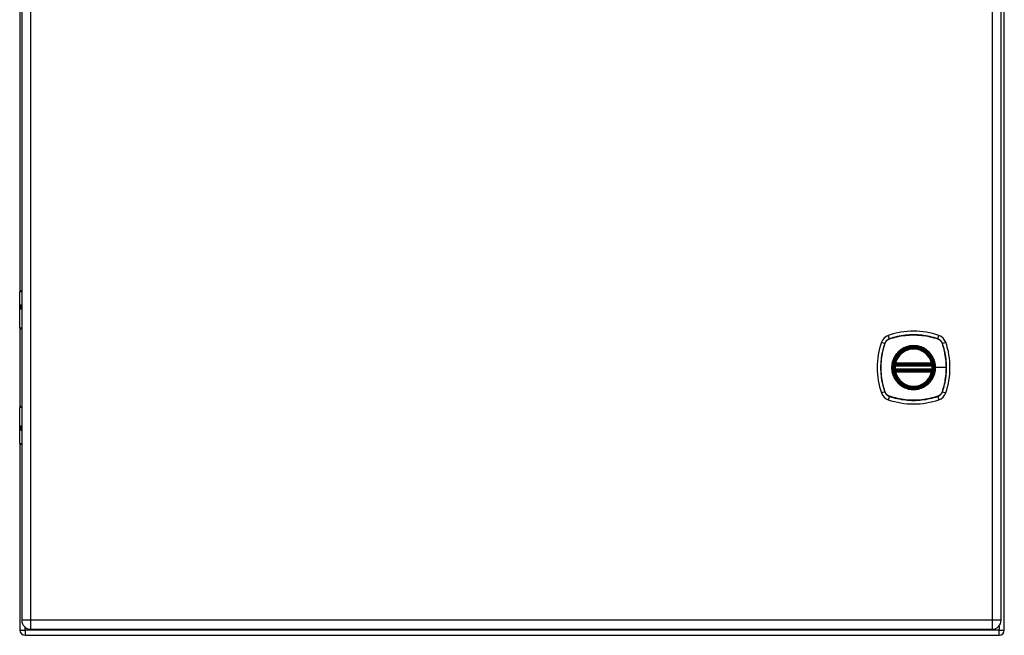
# Model space of a CAD drawing. Header units: inches. Extents: x 0 to 107, y -11 to 69.
# Tile 5 of 10: x 48 to 64, y 29 to 39. Entities that reach past the tile are written whole.
import ezdxf

# ---------------------------------------------------------------- set-up
doc = ezdxf.new("R2010")
doc.units = ezdxf.units.IN
doc.header["$MEASUREMENT"] = 0
doc.layers.add('Visible Edges(ANSI)', color=7, linetype='Continuous', lineweight=25)
doc.layers.add('Visible Tangent Edges(ANSI)', color=7, linetype='Continuous', lineweight=25)

msp = doc.modelspace()

# ---------------------------------------------------------------- linework, layer by layer
at = {"layer": 'Visible Edges(ANSI)'}
for p, q in [((64.477, 28.66), (64.477, 48.492)), ((48.508, 48.332), (48.508, 28.821)), ((64.426, 28.821), (64.426, 48.332)), ((48.477, 42.987), (48.477, 34.165)), ((48.474, 33.57), (48.474, 34.155)), ((48.494, 34.175), (48.508, 34.175)), ((48.508, 33.931), (48.505, 33.931)), ((48.505, 33.887), (48.508, 33.887)), ((48.477, 33.561), (48.477, 32.288)), ((48.508, 33.555), (48.49, 33.555)), ((62.71, 32.984), (63.295, 32.984)), ((62.706, 32.964), (63.299, 32.964)), ((63.299, 32.885), (62.706, 32.885)), ((63.295, 32.865), (62.71, 32.865)), ((48.474, 31.694), (48.474, 32.279)), ((48.49, 32.295), (48.508, 32.295)), ((48.508, 31.962), (48.505, 31.962)), ((48.505, 31.919), (48.508, 31.919)), ((48.477, 31.684), (48.477, 28.66)), ((48.508, 31.675), (48.494, 31.675)), ((48.654, 28.675), (64.28, 28.675)), ((48.561, 28.576), (64.393, 28.576))]:
    msp.add_line(p, q, dxfattribs=at)
at = {"layer": 'Visible Edges(ANSI)', "flags": 128}
for points in [[(62.694, 32.978), (62.694, 32.978), (62.694, 32.978), (62.694, 32.977), (62.694, 32.977), (62.694, 32.977), (62.694, 32.976), (62.694, 32.975), (62.694, 32.975), (62.693, 32.974), (62.693, 32.973), (62.693, 32.972), (62.693, 32.971), (62.693, 32.969), (62.693, 32.968), (62.692, 32.967), (62.692, 32.966), (62.692, 32.964), (62.692, 32.963), (62.692, 32.961), (62.691, 32.96), (62.691, 32.958), (62.691, 32.957), (62.691, 32.955), (62.691, 32.953)], [(63.314, 32.953), (63.314, 32.955), (63.314, 32.957), (63.314, 32.958), (63.314, 32.96), (63.313, 32.961), (63.313, 32.963), (63.313, 32.964), (63.313, 32.966), (63.313, 32.967), (63.312, 32.968), (63.312, 32.969), (63.312, 32.971), (63.312, 32.972), (63.312, 32.973), (63.312, 32.974), (63.311, 32.975), (63.311, 32.975), (63.311, 32.976), (63.311, 32.977), (63.311, 32.977), (63.311, 32.977), (63.311, 32.978), (63.311, 32.978), (63.311, 32.978)], [(62.691, 32.896), (62.691, 32.894), (62.691, 32.893), (62.691, 32.891), (62.691, 32.89), (62.692, 32.888), (62.692, 32.887), (62.692, 32.885), (62.692, 32.884), (62.692, 32.882), (62.693, 32.881), (62.693, 32.88), (62.693, 32.879), (62.693, 32.878), (62.693, 32.877), (62.693, 32.876), (62.694, 32.875), (62.694, 32.874), (62.694, 32.873), (62.694, 32.873), (62.694, 32.872), (62.694, 32.872), (62.694, 32.872), (62.694, 32.872), (62.694, 32.871)], [(63.311, 32.871), (63.311, 32.872), (63.311, 32.872), (63.311, 32.872), (63.311, 32.872), (63.311, 32.873), (63.311, 32.873), (63.311, 32.874), (63.311, 32.875), (63.312, 32.876), (63.312, 32.877), (63.312, 32.878), (63.312, 32.879), (63.312, 32.88), (63.312, 32.881), (63.313, 32.882), (63.313, 32.884), (63.313, 32.885), (63.313, 32.887), (63.313, 32.888), (63.314, 32.89), (63.314, 32.891), (63.314, 32.893), (63.314, 32.894), (63.314, 32.896)]]:
    msp.add_lwpolyline(points, dxfattribs=at)
at = {"layer": 'Visible Edges(ANSI)'}
for radius in [0.32, 0.315]:
    msp.add_circle((63.002, 32.925), radius, dxfattribs=at)
for centre, radius, start, end in [((48.494, 34.155), 0.0197, 90, 180), ((48.49, 33.57), 0.0157, 180, 270), ((62.648, 33.279), 0.177, 108.7722, 161.2278), ((63.002, 32.236), 1.28, 71.2278, 108.7722), ((63.357, 33.279), 0.177, 18.7722, 71.2278), ((63.691, 32.925), 1.28, 161.2278, 198.7722), ((62.314, 32.925), 1.28, 341.2278, 18.7722), ((63.002, 32.925), 0.313, 13.6344, 166.3656), ((63.002, 32.925), 0.313, 166.3656, 170.216), ((62.706, 32.976), 0.0118, 170.216, 270), ((62.71, 32.996), 0.0118, 166.3656, 270), ((63.295, 32.996), 0.0118, 270, 13.6344), ((63.299, 32.976), 0.0118, 270, 9.784), ((63.002, 32.925), 0.313, 9.784, 13.6344), ((63.002, 32.925), 0.313, 174.7499, 185.2501), ((62.706, 32.873), 0.0118, 90, 189.784), ((63.002, 32.925), 0.313, 189.784, 193.6344), ((62.71, 32.854), 0.0118, 90, 193.6344), ((63.002, 32.925), 0.313, 193.6344, 346.3656), ((63.295, 32.854), 0.0118, 346.3656, 90), ((63.299, 32.873), 0.0118, 350.216, 90), ((63.002, 32.925), 0.313, 346.3656, 350.216), ((63.002, 32.925), 0.313, 354.7499, 5.2501), ((62.648, 32.57), 0.177, 198.7722, 251.2278), ((63.357, 32.57), 0.177, 288.7722, 341.2278), ((63.002, 33.614), 1.28, 251.2278, 288.7722), ((48.49, 32.279), 0.0157, 90, 180), ((48.494, 31.694), 0.0197, 180, 270), ((48.654, 28.821), 0.146, 180, 270), ((64.28, 28.821), 0.146, 270, 0), ((48.561, 28.66), 0.084, 180, 270), ((64.393, 28.66), 0.084, 270, 0)]:
    msp.add_arc(centre, radius, start, end, dxfattribs=at)
at = {"layer": 'Visible Tangent Edges(ANSI)'}
for p, q in [((48.654, 28.821), (48.654, 48.332)), ((64.28, 48.332), (64.28, 28.821)), ((48.508, 34.155), (48.474, 34.155)), ((48.497, 33.94), (48.508, 33.94)), ((48.508, 33.877), (48.497, 33.877)), ((48.474, 33.57), (48.508, 33.57)), ((62.609, 33.392), (62.591, 33.447)), ((63.396, 33.392), (63.414, 33.447)), ((62.48, 33.336), (62.535, 33.318)), ((62.537, 33.317), (62.537, 33.317)), ((62.61, 33.39), (62.611, 33.39)), ((63.394, 33.39), (63.395, 33.39)), ((63.468, 33.317), (63.468, 33.317)), ((63.47, 33.318), (63.525, 33.336)), ((62.7, 32.977), (62.694, 32.978)), ((62.698, 32.998), (62.71, 32.996)), ((62.706, 32.964), (62.706, 32.974)), ((62.71, 32.984), (62.71, 32.996)), ((63.295, 32.996), (62.71, 32.996)), ((62.71, 32.974), (62.71, 32.984)), ((62.71, 32.974), (63.295, 32.974)), ((63.295, 32.996), (63.307, 32.998)), ((63.295, 32.996), (63.295, 32.984)), ((63.295, 32.984), (63.295, 32.974)), ((63.299, 32.974), (63.299, 32.964)), ((63.311, 32.978), (63.305, 32.977)), ((62.703, 32.952), (62.691, 32.953)), ((62.703, 32.897), (62.691, 32.896)), ((62.694, 32.871), (62.7, 32.873)), ((62.71, 32.854), (62.698, 32.851)), ((62.703, 32.952), (63.302, 32.952)), ((63.302, 32.897), (62.703, 32.897)), ((62.706, 32.875), (62.706, 32.885)), ((62.71, 32.865), (62.71, 32.875)), ((63.295, 32.875), (62.71, 32.875)), ((62.71, 32.854), (62.71, 32.865)), ((62.71, 32.854), (63.295, 32.854)), ((63.295, 32.875), (63.295, 32.865)), ((63.295, 32.865), (63.295, 32.854)), ((63.307, 32.851), (63.295, 32.854)), ((63.299, 32.885), (63.299, 32.875)), ((63.314, 32.953), (63.302, 32.952)), ((63.314, 32.896), (63.302, 32.897)), ((63.305, 32.873), (63.311, 32.871)), ((63.355, 32.925), (63.359, 32.925)), ((63.533, 32.925), (63.359, 32.925)), ((62.535, 32.532), (62.48, 32.513)), ((62.537, 32.532), (62.537, 32.533)), ((63.468, 32.533), (63.468, 32.532)), ((63.47, 32.532), (63.525, 32.513)), ((62.609, 32.457), (62.591, 32.402)), ((62.611, 32.459), (62.61, 32.459)), ((63.395, 32.459), (63.394, 32.459)), ((63.396, 32.457), (63.414, 32.402)), ((48.508, 32.279), (48.474, 32.279)), ((48.497, 31.972), (48.508, 31.972)), ((48.508, 31.909), (48.497, 31.909)), ((48.474, 31.694), (48.508, 31.694)), ((48.654, 28.821), (48.508, 28.821)), ((48.654, 28.675), (48.654, 28.821)), ((64.28, 28.821), (48.654, 28.821)), ((64.28, 28.821), (64.28, 28.675)), ((64.426, 28.821), (64.28, 28.821)), ((48.477, 28.66), (48.561, 28.66)), ((48.561, 28.66), (48.561, 28.709)), ((48.561, 28.66), (48.561, 28.576)), ((48.645, 28.66), (48.561, 28.66)), ((64.393, 28.66), (48.645, 28.66)), ((64.393, 28.727), (64.393, 28.66)), ((64.393, 28.576), (64.393, 28.66)), ((64.393, 28.66), (64.477, 28.66))]:
    msp.add_line(p, q, dxfattribs=at)
at = {"layer": 'Visible Tangent Edges(ANSI)', "flags": 128}
for points in [[(48.497, 33.94), (48.495, 33.94), (48.493, 33.939), (48.491, 33.938), (48.489, 33.937), (48.487, 33.934), (48.486, 33.932), (48.485, 33.929), (48.484, 33.925), (48.483, 33.921), (48.483, 33.917), (48.483, 33.913), (48.483, 33.909), (48.483, 33.905), (48.483, 33.9), (48.483, 33.896), (48.484, 33.893), (48.485, 33.889), (48.486, 33.886), (48.488, 33.883), (48.489, 33.881), (48.491, 33.88), (48.493, 33.878), (48.495, 33.878), (48.497, 33.877)], [(48.505, 33.887), (48.503, 33.887), (48.501, 33.888), (48.5, 33.889), (48.498, 33.89), (48.497, 33.891), (48.495, 33.893), (48.494, 33.895), (48.493, 33.898), (48.493, 33.9), (48.492, 33.903), (48.492, 33.906), (48.492, 33.909), (48.492, 33.912), (48.492, 33.915), (48.493, 33.918), (48.493, 33.92), (48.494, 33.923), (48.495, 33.925), (48.497, 33.926), (48.498, 33.928), (48.5, 33.929), (48.501, 33.93), (48.503, 33.93), (48.505, 33.931)], [(63.396, 33.392), (63.364, 33.402), (63.332, 33.412), (63.3, 33.42), (63.267, 33.428), (63.234, 33.435), (63.201, 33.441), (63.168, 33.446), (63.135, 33.45), (63.102, 33.453), (63.068, 33.455), (63.035, 33.456), (63.002, 33.457), (62.968, 33.456), (62.935, 33.455), (62.902, 33.453), (62.869, 33.45), (62.836, 33.445), (62.803, 33.441), (62.77, 33.435), (62.738, 33.428), (62.705, 33.42), (62.673, 33.412), (62.641, 33.402), (62.609, 33.392)], [(62.611, 33.39), (62.642, 33.401), (62.674, 33.41), (62.706, 33.419), (62.738, 33.426), (62.771, 33.433), (62.803, 33.439), (62.836, 33.444), (62.869, 33.448), (62.902, 33.451), (62.935, 33.454), (62.969, 33.455), (63.002, 33.456), (63.035, 33.455), (63.068, 33.454), (63.101, 33.451), (63.135, 33.448), (63.168, 33.444), (63.201, 33.439), (63.234, 33.433), (63.266, 33.426), (63.299, 33.419), (63.331, 33.41), (63.363, 33.401), (63.394, 33.39)], [(62.535, 33.318), (62.525, 33.286), (62.515, 33.254), (62.507, 33.222), (62.499, 33.189), (62.492, 33.156), (62.487, 33.123), (62.482, 33.09), (62.478, 33.057), (62.474, 33.024), (62.472, 32.991), (62.471, 32.957), (62.47, 32.924), (62.471, 32.891), (62.472, 32.857), (62.474, 32.824), (62.478, 32.791), (62.482, 32.758), (62.487, 32.725), (62.492, 32.692), (62.499, 32.66), (62.507, 32.627), (62.515, 32.595), (62.525, 32.563), (62.535, 32.532)], [(62.537, 32.533), (62.527, 32.564), (62.517, 32.596), (62.509, 32.628), (62.501, 32.66), (62.494, 32.693), (62.488, 32.726), (62.483, 32.758), (62.479, 32.791), (62.476, 32.824), (62.474, 32.858), (62.472, 32.891), (62.472, 32.924), (62.472, 32.957), (62.473, 32.99), (62.476, 33.024), (62.479, 33.057), (62.483, 33.09), (62.488, 33.123), (62.494, 33.156), (62.501, 33.189), (62.508, 33.221), (62.517, 33.253), (62.527, 33.285), (62.537, 33.317)], [(62.609, 33.392), (62.605, 33.391), (62.601, 33.389), (62.597, 33.387), (62.593, 33.385), (62.589, 33.383), (62.585, 33.381), (62.581, 33.378), (62.577, 33.376), (62.574, 33.373), (62.57, 33.37), (62.567, 33.367), (62.563, 33.364), (62.56, 33.361), (62.557, 33.357), (62.554, 33.354), (62.552, 33.35), (62.549, 33.346), (62.546, 33.342), (62.544, 33.339), (62.542, 33.335), (62.54, 33.33), (62.538, 33.326), (62.536, 33.322), (62.535, 33.318)], [(62.537, 33.317), (62.539, 33.321), (62.54, 33.325), (62.542, 33.329), (62.544, 33.333), (62.546, 33.337), (62.549, 33.341), (62.551, 33.345), (62.554, 33.349), (62.556, 33.352), (62.559, 33.356), (62.562, 33.359), (62.565, 33.362), (62.568, 33.365), (62.572, 33.368), (62.575, 33.371), (62.579, 33.374), (62.582, 33.376), (62.586, 33.379), (62.59, 33.381), (62.594, 33.383), (62.598, 33.385), (62.602, 33.387), (62.606, 33.389), (62.61, 33.39)], [(63.395, 33.39), (63.399, 33.389), (63.403, 33.387), (63.407, 33.385), (63.411, 33.383), (63.415, 33.381), (63.419, 33.379), (63.423, 33.376), (63.426, 33.374), (63.43, 33.371), (63.433, 33.368), (63.437, 33.365), (63.44, 33.362), (63.443, 33.359), (63.446, 33.356), (63.449, 33.352), (63.451, 33.349), (63.454, 33.345), (63.456, 33.341), (63.459, 33.337), (63.461, 33.333), (63.463, 33.329), (63.465, 33.325), (63.466, 33.321), (63.468, 33.317)], [(63.47, 33.318), (63.469, 33.322), (63.467, 33.326), (63.465, 33.33), (63.463, 33.335), (63.461, 33.339), (63.458, 33.342), (63.456, 33.346), (63.453, 33.35), (63.451, 33.354), (63.448, 33.357), (63.445, 33.361), (63.442, 33.364), (63.438, 33.367), (63.435, 33.37), (63.431, 33.373), (63.428, 33.376), (63.424, 33.378), (63.42, 33.381), (63.416, 33.383), (63.412, 33.385), (63.408, 33.387), (63.404, 33.389), (63.4, 33.391), (63.396, 33.392)], [(63.468, 33.317), (63.473, 33.301), (63.478, 33.285), (63.483, 33.269), (63.488, 33.253), (63.492, 33.237), (63.496, 33.221), (63.5, 33.205), (63.504, 33.189), (63.508, 33.173), (63.511, 33.156), (63.514, 33.14), (63.517, 33.124), (63.519, 33.107), (63.522, 33.091), (63.524, 33.074), (63.526, 33.058), (63.528, 33.041), (63.529, 33.024), (63.53, 33.008), (63.531, 32.991), (63.532, 32.975), (63.533, 32.958), (63.533, 32.941), (63.533, 32.925)], [(63.47, 32.532), (63.48, 32.563), (63.49, 32.595), (63.498, 32.627), (63.506, 32.66), (63.513, 32.693), (63.518, 32.726), (63.523, 32.759), (63.527, 32.792), (63.531, 32.825), (63.533, 32.859), (63.534, 32.892), (63.535, 32.925), (63.534, 32.958), (63.533, 32.992), (63.531, 33.025), (63.527, 33.058), (63.523, 33.091), (63.518, 33.124), (63.512, 33.157), (63.506, 33.19), (63.498, 33.222), (63.49, 33.254), (63.48, 33.286), (63.47, 33.318)], [(62.728, 33.152), (62.715, 33.136), (62.704, 33.119), (62.693, 33.102), (62.683, 33.084), (62.674, 33.065), (62.667, 33.046), (62.66, 33.026), (62.655, 33.006), (62.651, 32.986), (62.648, 32.966), (62.646, 32.945), (62.646, 32.925), (62.646, 32.904), (62.648, 32.883), (62.651, 32.863), (62.655, 32.843), (62.66, 32.823), (62.667, 32.803), (62.675, 32.784), (62.683, 32.766), (62.693, 32.748), (62.704, 32.73), (62.715, 32.713), (62.728, 32.697)], [(63.355, 32.925), (63.343, 32.833), (63.308, 32.748), (63.251, 32.675), (63.179, 32.62), (63.094, 32.584), (63.002, 32.573), (62.911, 32.585), (62.826, 32.62), (62.753, 32.676), (62.697, 32.748), (62.662, 32.834), (62.65, 32.925), (62.662, 33.016), (62.698, 33.101), (62.753, 33.174), (62.826, 33.23), (62.911, 33.265), (63.003, 33.277), (63.094, 33.265), (63.179, 33.23), (63.252, 33.174), (63.308, 33.101), (63.343, 33.016), (63.355, 32.925)], [(62.775, 33.199), (62.773, 33.198), (62.771, 33.196), (62.769, 33.194), (62.766, 33.192), (62.764, 33.19), (62.762, 33.188), (62.76, 33.186), (62.758, 33.185), (62.756, 33.183), (62.754, 33.181), (62.752, 33.179), (62.75, 33.177), (62.748, 33.175), (62.746, 33.173), (62.744, 33.171), (62.743, 33.169), (62.741, 33.167), (62.739, 33.165), (62.737, 33.163), (62.735, 33.161), (62.733, 33.159), (62.731, 33.156), (62.73, 33.154), (62.728, 33.152)], [(63.23, 33.199), (63.214, 33.212), (63.197, 33.224), (63.179, 33.234), (63.161, 33.244), (63.143, 33.253), (63.123, 33.26), (63.104, 33.267), (63.084, 33.272), (63.064, 33.276), (63.044, 33.279), (63.023, 33.281), (63.002, 33.282), (62.982, 33.281), (62.961, 33.279), (62.941, 33.276), (62.921, 33.272), (62.901, 33.267), (62.881, 33.26), (62.862, 33.253), (62.843, 33.244), (62.825, 33.234), (62.808, 33.224), (62.791, 33.212), (62.775, 33.199)], [(63.277, 33.152), (63.275, 33.154), (63.274, 33.156), (63.272, 33.159), (63.27, 33.161), (63.268, 33.163), (63.266, 33.165), (63.264, 33.167), (63.262, 33.169), (63.26, 33.171), (63.259, 33.173), (63.257, 33.175), (63.255, 33.177), (63.253, 33.179), (63.251, 33.181), (63.249, 33.183), (63.247, 33.185), (63.245, 33.186), (63.243, 33.188), (63.241, 33.19), (63.238, 33.192), (63.236, 33.194), (63.234, 33.196), (63.232, 33.198), (63.23, 33.199)], [(63.359, 32.925), (63.359, 32.935), (63.359, 32.945), (63.358, 32.955), (63.357, 32.966), (63.356, 32.976), (63.354, 32.986), (63.352, 32.996), (63.35, 33.006), (63.347, 33.016), (63.345, 33.026), (63.341, 33.036), (63.338, 33.046), (63.335, 33.055), (63.331, 33.065), (63.326, 33.074), (63.322, 33.083), (63.317, 33.093), (63.312, 33.102), (63.307, 33.111), (63.301, 33.119), (63.296, 33.128), (63.29, 33.136), (63.284, 33.144), (63.277, 33.152)], [(62.698, 32.998), (62.698, 32.998), (62.698, 32.997), (62.698, 32.996), (62.698, 32.995), (62.697, 32.994), (62.697, 32.993), (62.697, 32.992), (62.697, 32.991), (62.697, 32.99), (62.697, 32.989), (62.697, 32.988), (62.697, 32.987), (62.697, 32.986), (62.697, 32.985), (62.698, 32.984), (62.698, 32.983), (62.698, 32.983), (62.698, 32.982), (62.698, 32.981), (62.699, 32.98), (62.699, 32.979), (62.699, 32.978), (62.7, 32.978), (62.7, 32.977)], [(62.7, 32.977), (62.7, 32.977), (62.7, 32.977), (62.701, 32.976), (62.701, 32.976), (62.701, 32.976), (62.701, 32.976), (62.701, 32.976), (62.702, 32.976), (62.702, 32.976), (62.702, 32.975), (62.702, 32.975), (62.703, 32.975), (62.703, 32.975), (62.703, 32.975), (62.703, 32.975), (62.704, 32.975), (62.704, 32.975), (62.704, 32.975), (62.704, 32.974), (62.705, 32.974), (62.705, 32.974), (62.705, 32.974), (62.705, 32.974), (62.706, 32.974)], [(62.706, 32.974), (62.706, 32.974), (62.706, 32.974), (62.706, 32.974), (62.706, 32.974), (62.707, 32.974), (62.707, 32.974), (62.707, 32.974), (62.707, 32.974), (62.707, 32.974), (62.707, 32.974), (62.708, 32.974), (62.708, 32.974), (62.708, 32.974), (62.708, 32.974), (62.708, 32.974), (62.708, 32.974), (62.709, 32.974), (62.709, 32.974), (62.709, 32.974), (62.709, 32.974), (62.709, 32.974), (62.709, 32.974), (62.71, 32.974), (62.71, 32.974)], [(63.295, 32.974), (63.295, 32.974), (63.296, 32.974), (63.296, 32.974), (63.296, 32.974), (63.296, 32.974), (63.296, 32.974), (63.296, 32.974), (63.297, 32.974), (63.297, 32.974), (63.297, 32.974), (63.297, 32.974), (63.297, 32.974), (63.297, 32.974), (63.298, 32.974), (63.298, 32.974), (63.298, 32.974), (63.298, 32.974), (63.298, 32.974), (63.298, 32.974), (63.299, 32.974), (63.299, 32.974), (63.299, 32.974), (63.299, 32.974), (63.299, 32.974)], [(63.299, 32.974), (63.3, 32.974), (63.3, 32.974), (63.3, 32.974), (63.3, 32.974), (63.301, 32.974), (63.301, 32.975), (63.301, 32.975), (63.301, 32.975), (63.302, 32.975), (63.302, 32.975), (63.302, 32.975), (63.302, 32.975), (63.303, 32.975), (63.303, 32.975), (63.303, 32.976), (63.303, 32.976), (63.304, 32.976), (63.304, 32.976), (63.304, 32.976), (63.304, 32.976), (63.304, 32.976), (63.305, 32.977), (63.305, 32.977), (63.305, 32.977)], [(63.305, 32.977), (63.305, 32.978), (63.306, 32.978), (63.306, 32.979), (63.306, 32.98), (63.307, 32.981), (63.307, 32.982), (63.307, 32.983), (63.307, 32.983), (63.307, 32.984), (63.308, 32.985), (63.308, 32.986), (63.308, 32.987), (63.308, 32.988), (63.308, 32.989), (63.308, 32.99), (63.308, 32.991), (63.308, 32.992), (63.308, 32.993), (63.308, 32.994), (63.307, 32.995), (63.307, 32.996), (63.307, 32.997), (63.307, 32.998), (63.307, 32.998)], [(62.7, 32.873), (62.7, 32.872), (62.699, 32.871), (62.699, 32.87), (62.699, 32.869), (62.698, 32.869), (62.698, 32.868), (62.698, 32.867), (62.698, 32.866), (62.698, 32.865), (62.697, 32.864), (62.697, 32.863), (62.697, 32.862), (62.697, 32.861), (62.697, 32.86), (62.697, 32.859), (62.697, 32.858), (62.697, 32.858), (62.697, 32.857), (62.697, 32.856), (62.698, 32.855), (62.698, 32.854), (62.698, 32.853), (62.698, 32.852), (62.698, 32.851)], [(62.706, 32.875), (62.705, 32.875), (62.705, 32.875), (62.705, 32.875), (62.705, 32.875), (62.704, 32.875), (62.704, 32.875), (62.704, 32.875), (62.704, 32.875), (62.703, 32.875), (62.703, 32.874), (62.703, 32.874), (62.703, 32.874), (62.702, 32.874), (62.702, 32.874), (62.702, 32.874), (62.702, 32.874), (62.701, 32.874), (62.701, 32.873), (62.701, 32.873), (62.701, 32.873), (62.701, 32.873), (62.7, 32.873), (62.7, 32.873), (62.7, 32.873)], [(62.703, 32.952), (62.703, 32.953), (62.703, 32.954), (62.703, 32.955), (62.703, 32.955), (62.703, 32.956), (62.704, 32.957), (62.704, 32.957), (62.704, 32.958), (62.704, 32.959), (62.704, 32.959), (62.704, 32.96), (62.705, 32.961), (62.705, 32.961), (62.705, 32.962), (62.705, 32.962), (62.705, 32.962), (62.705, 32.963), (62.705, 32.963), (62.705, 32.963), (62.706, 32.964), (62.706, 32.964), (62.706, 32.964), (62.706, 32.964), (62.706, 32.964)], [(62.706, 32.885), (62.706, 32.885), (62.706, 32.885), (62.706, 32.886), (62.706, 32.886), (62.705, 32.886), (62.705, 32.886), (62.705, 32.887), (62.705, 32.887), (62.705, 32.887), (62.705, 32.888), (62.705, 32.888), (62.705, 32.889), (62.704, 32.889), (62.704, 32.89), (62.704, 32.891), (62.704, 32.891), (62.704, 32.892), (62.704, 32.893), (62.703, 32.893), (62.703, 32.894), (62.703, 32.895), (62.703, 32.896), (62.703, 32.896), (62.703, 32.897)], [(62.71, 32.875), (62.71, 32.875), (62.709, 32.875), (62.709, 32.875), (62.709, 32.875), (62.709, 32.875), (62.709, 32.875), (62.709, 32.875), (62.708, 32.875), (62.708, 32.875), (62.708, 32.875), (62.708, 32.875), (62.708, 32.875), (62.708, 32.875), (62.707, 32.875), (62.707, 32.875), (62.707, 32.875), (62.707, 32.875), (62.707, 32.875), (62.707, 32.875), (62.706, 32.875), (62.706, 32.875), (62.706, 32.875), (62.706, 32.875), (62.706, 32.875)], [(63.277, 32.697), (63.284, 32.705), (63.29, 32.713), (63.296, 32.722), (63.302, 32.73), (63.307, 32.739), (63.312, 32.748), (63.317, 32.757), (63.322, 32.766), (63.326, 32.775), (63.331, 32.785), (63.335, 32.794), (63.338, 32.804), (63.342, 32.813), (63.345, 32.823), (63.347, 32.833), (63.35, 32.843), (63.352, 32.853), (63.354, 32.863), (63.356, 32.873), (63.357, 32.884), (63.358, 32.894), (63.359, 32.904), (63.359, 32.914), (63.359, 32.925)], [(63.299, 32.875), (63.299, 32.875), (63.299, 32.875), (63.299, 32.875), (63.299, 32.875), (63.298, 32.875), (63.298, 32.875), (63.298, 32.875), (63.298, 32.875), (63.298, 32.875), (63.298, 32.875), (63.297, 32.875), (63.297, 32.875), (63.297, 32.875), (63.297, 32.875), (63.297, 32.875), (63.297, 32.875), (63.296, 32.875), (63.296, 32.875), (63.296, 32.875), (63.296, 32.875), (63.296, 32.875), (63.296, 32.875), (63.295, 32.875), (63.295, 32.875)], [(63.299, 32.964), (63.299, 32.964), (63.299, 32.964), (63.299, 32.964), (63.299, 32.964), (63.3, 32.963), (63.3, 32.963), (63.3, 32.963), (63.3, 32.962), (63.3, 32.962), (63.3, 32.962), (63.3, 32.961), (63.3, 32.961), (63.301, 32.96), (63.301, 32.959), (63.301, 32.959), (63.301, 32.958), (63.301, 32.957), (63.301, 32.957), (63.302, 32.956), (63.302, 32.955), (63.302, 32.955), (63.302, 32.954), (63.302, 32.953), (63.302, 32.952)], [(63.302, 32.897), (63.302, 32.896), (63.302, 32.896), (63.302, 32.895), (63.302, 32.894), (63.302, 32.893), (63.301, 32.893), (63.301, 32.892), (63.301, 32.891), (63.301, 32.891), (63.301, 32.89), (63.301, 32.889), (63.3, 32.889), (63.3, 32.888), (63.3, 32.888), (63.3, 32.887), (63.3, 32.887), (63.3, 32.887), (63.3, 32.886), (63.3, 32.886), (63.299, 32.886), (63.299, 32.886), (63.299, 32.885), (63.299, 32.885), (63.299, 32.885)], [(63.305, 32.873), (63.305, 32.873), (63.305, 32.873), (63.304, 32.873), (63.304, 32.873), (63.304, 32.873), (63.304, 32.873), (63.304, 32.874), (63.303, 32.874), (63.303, 32.874), (63.303, 32.874), (63.303, 32.874), (63.302, 32.874), (63.302, 32.874), (63.302, 32.874), (63.302, 32.875), (63.301, 32.875), (63.301, 32.875), (63.301, 32.875), (63.301, 32.875), (63.3, 32.875), (63.3, 32.875), (63.3, 32.875), (63.3, 32.875), (63.299, 32.875)], [(63.307, 32.851), (63.307, 32.852), (63.307, 32.853), (63.307, 32.854), (63.307, 32.855), (63.308, 32.856), (63.308, 32.857), (63.308, 32.858), (63.308, 32.858), (63.308, 32.859), (63.308, 32.86), (63.308, 32.861), (63.308, 32.862), (63.308, 32.863), (63.308, 32.864), (63.307, 32.865), (63.307, 32.866), (63.307, 32.867), (63.307, 32.868), (63.307, 32.869), (63.306, 32.869), (63.306, 32.87), (63.306, 32.871), (63.305, 32.872), (63.305, 32.873)], [(63.533, 32.925), (63.533, 32.908), (63.533, 32.892), (63.532, 32.875), (63.531, 32.858), (63.53, 32.842), (63.529, 32.825), (63.528, 32.809), (63.526, 32.792), (63.524, 32.775), (63.522, 32.759), (63.52, 32.742), (63.517, 32.726), (63.514, 32.71), (63.511, 32.693), (63.508, 32.677), (63.504, 32.661), (63.5, 32.644), (63.496, 32.628), (63.492, 32.612), (63.488, 32.596), (63.483, 32.58), (63.478, 32.564), (63.473, 32.548), (63.468, 32.533)], [(62.728, 32.697), (62.73, 32.695), (62.731, 32.693), (62.733, 32.691), (62.735, 32.689), (62.737, 32.687), (62.739, 32.685), (62.741, 32.683), (62.743, 32.68), (62.744, 32.678), (62.746, 32.676), (62.748, 32.674), (62.75, 32.673), (62.752, 32.671), (62.754, 32.669), (62.756, 32.667), (62.758, 32.665), (62.76, 32.663), (62.762, 32.661), (62.764, 32.659), (62.766, 32.657), (62.769, 32.655), (62.771, 32.654), (62.773, 32.652), (62.775, 32.65)], [(62.775, 32.65), (62.791, 32.637), (62.808, 32.626), (62.826, 32.615), (62.844, 32.605), (62.862, 32.597), (62.882, 32.589), (62.901, 32.583), (62.921, 32.577), (62.941, 32.573), (62.961, 32.57), (62.982, 32.568), (63.002, 32.568), (63.023, 32.568), (63.044, 32.57), (63.064, 32.573), (63.084, 32.577), (63.104, 32.583), (63.124, 32.589), (63.143, 32.597), (63.161, 32.605), (63.18, 32.615), (63.197, 32.626), (63.214, 32.637), (63.23, 32.65)], [(63.23, 32.65), (63.232, 32.652), (63.234, 32.654), (63.236, 32.655), (63.238, 32.657), (63.241, 32.659), (63.243, 32.661), (63.245, 32.663), (63.247, 32.665), (63.249, 32.667), (63.251, 32.669), (63.253, 32.671), (63.255, 32.672), (63.257, 32.674), (63.259, 32.676), (63.26, 32.678), (63.262, 32.68), (63.264, 32.682), (63.266, 32.685), (63.268, 32.687), (63.27, 32.689), (63.272, 32.691), (63.274, 32.693), (63.275, 32.695), (63.277, 32.697)], [(62.535, 32.532), (62.536, 32.527), (62.538, 32.523), (62.54, 32.519), (62.542, 32.515), (62.544, 32.511), (62.546, 32.507), (62.549, 32.503), (62.552, 32.499), (62.554, 32.496), (62.557, 32.492), (62.56, 32.489), (62.563, 32.486), (62.567, 32.482), (62.57, 32.479), (62.574, 32.477), (62.577, 32.474), (62.581, 32.471), (62.585, 32.469), (62.589, 32.466), (62.593, 32.464), (62.597, 32.462), (62.601, 32.46), (62.605, 32.459), (62.609, 32.457)], [(62.61, 32.459), (62.606, 32.461), (62.602, 32.462), (62.598, 32.464), (62.594, 32.466), (62.59, 32.468), (62.586, 32.471), (62.582, 32.473), (62.579, 32.476), (62.575, 32.478), (62.572, 32.481), (62.568, 32.484), (62.565, 32.487), (62.562, 32.491), (62.559, 32.494), (62.556, 32.497), (62.554, 32.501), (62.551, 32.504), (62.549, 32.508), (62.546, 32.512), (62.544, 32.516), (62.542, 32.52), (62.54, 32.524), (62.539, 32.528), (62.537, 32.532)], [(63.468, 32.532), (63.466, 32.528), (63.465, 32.524), (63.463, 32.52), (63.461, 32.516), (63.459, 32.512), (63.456, 32.508), (63.454, 32.504), (63.451, 32.501), (63.449, 32.497), (63.446, 32.494), (63.443, 32.491), (63.44, 32.487), (63.437, 32.484), (63.433, 32.481), (63.43, 32.478), (63.426, 32.476), (63.423, 32.473), (63.419, 32.471), (63.415, 32.468), (63.411, 32.466), (63.407, 32.464), (63.403, 32.462), (63.399, 32.461), (63.395, 32.459)], [(63.396, 32.457), (63.4, 32.459), (63.404, 32.46), (63.408, 32.462), (63.412, 32.464), (63.416, 32.466), (63.42, 32.469), (63.424, 32.471), (63.428, 32.474), (63.431, 32.477), (63.435, 32.479), (63.438, 32.482), (63.442, 32.486), (63.445, 32.489), (63.448, 32.492), (63.451, 32.496), (63.453, 32.499), (63.456, 32.503), (63.458, 32.507), (63.461, 32.511), (63.463, 32.515), (63.465, 32.519), (63.467, 32.523), (63.469, 32.527), (63.47, 32.532)], [(62.609, 32.457), (62.641, 32.447), (62.673, 32.437), (62.705, 32.429), (62.738, 32.421), (62.771, 32.415), (62.804, 32.409), (62.837, 32.404), (62.87, 32.4), (62.903, 32.397), (62.937, 32.394), (62.97, 32.393), (63.003, 32.393), (63.036, 32.393), (63.07, 32.394), (63.103, 32.397), (63.136, 32.4), (63.169, 32.404), (63.202, 32.409), (63.235, 32.415), (63.267, 32.421), (63.3, 32.429), (63.332, 32.438), (63.364, 32.447), (63.396, 32.457)], [(63.394, 32.459), (63.363, 32.449), (63.331, 32.439), (63.299, 32.431), (63.267, 32.423), (63.234, 32.416), (63.202, 32.41), (63.169, 32.405), (63.136, 32.401), (63.103, 32.398), (63.07, 32.396), (63.036, 32.394), (63.003, 32.394), (62.97, 32.394), (62.937, 32.396), (62.904, 32.398), (62.87, 32.401), (62.837, 32.405), (62.804, 32.41), (62.771, 32.416), (62.739, 32.423), (62.706, 32.431), (62.674, 32.439), (62.642, 32.449), (62.611, 32.459)], [(48.497, 31.972), (48.495, 31.972), (48.493, 31.971), (48.491, 31.97), (48.489, 31.968), (48.488, 31.966), (48.486, 31.963), (48.485, 31.96), (48.484, 31.957), (48.483, 31.953), (48.483, 31.949), (48.483, 31.945), (48.483, 31.94), (48.483, 31.936), (48.483, 31.932), (48.483, 31.928), (48.484, 31.924), (48.485, 31.921), (48.486, 31.918), (48.487, 31.915), (48.489, 31.913), (48.491, 31.911), (48.493, 31.91), (48.495, 31.909), (48.497, 31.909)], [(48.505, 31.919), (48.503, 31.919), (48.501, 31.919), (48.5, 31.92), (48.498, 31.921), (48.497, 31.923), (48.495, 31.925), (48.494, 31.927), (48.493, 31.929), (48.493, 31.932), (48.492, 31.935), (48.492, 31.938), (48.492, 31.94), (48.492, 31.943), (48.492, 31.946), (48.493, 31.949), (48.493, 31.952), (48.494, 31.954), (48.495, 31.956), (48.497, 31.958), (48.498, 31.959), (48.5, 31.961), (48.501, 31.961), (48.503, 31.962), (48.505, 31.962)]]:
    msp.add_lwpolyline(points, dxfattribs=at)
at = {"layer": 'Visible Tangent Edges(ANSI)'}
for radius in [0.346, 0.342, 0.325, 0.324]:
    msp.add_circle((63.002, 32.925), radius, dxfattribs=at)
for start, end in [(13.6344, 166.3656), (174.7499, 185.2501), (193.6344, 346.3656), (354.7499, 5.2501)]:
    msp.add_arc((63.002, 32.925), 0.301, start, end, dxfattribs=at)
for centre, major_axis, ratio, start_param, end_param in [((48.505, 33.94), (0, -0.00984), 0.879139, 4.712389, 6.283185), ((48.505, 33.877), (0, 0.00984), 0.879139, 0, 1.570796), ((62.54, 33.316), (0.00933, -0.00312), 0.002893, 1.85298, 2.093627), ((62.611, 33.388), (-0.00312, 0.00933), 0.002893, 1.047966, 1.288612), ((63.394, 33.388), (-0.00312, -0.00933), 0.002893, 1.85298, 2.093627), ((63.465, 33.316), (-0.00933, -0.00312), 0.002893, 4.189559, 4.430205), ((62.694, 32.978), (0.00773, 0.00893), 0.431674, 4.96723, 6.283185), ((62.706, 32.972), (0.0021, 0.0116), 0.025638, 0, 1.426581), ((63.299, 32.972), (-0.0021, 0.0116), 0.025638, 4.856604, 6.283185), ((63.311, 32.978), (-0.00773, 0.00893), 0.431674, 0, 1.315955), ((62.694, 32.872), (0.00773, -0.00893), 0.431674, 0, 1.315955), ((62.706, 32.877), (0.0021, -0.0116), 0.025638, 4.856604, 6.283185), ((63.299, 32.877), (-0.0021, -0.0116), 0.025638, 0, 1.426581), ((63.311, 32.872), (-0.00773, -0.00893), 0.431674, 4.96723, 6.283185), ((62.54, 32.533), (0.00933, 0.00312), 0.002893, 4.189559, 4.430205), ((63.465, 32.533), (-0.00933, 0.00312), 0.002893, 1.85298, 2.093627), ((62.611, 32.462), (0.00312, 0.00933), 0.002893, 1.85298, 2.093627), ((63.394, 32.462), (-0.00312, 0.00933), 0.002893, 4.189559, 4.430205), ((48.505, 31.972), (0, -0.00984), 0.879139, 4.712389, 6.283185), ((48.505, 31.909), (0, 0.00984), 0.879139, 0, 1.570796)]:
    msp.add_ellipse(centre, major_axis=major_axis, ratio=ratio, start_param=start_param, end_param=end_param, dxfattribs=at)

doc.saveas('drawing.dxf')
